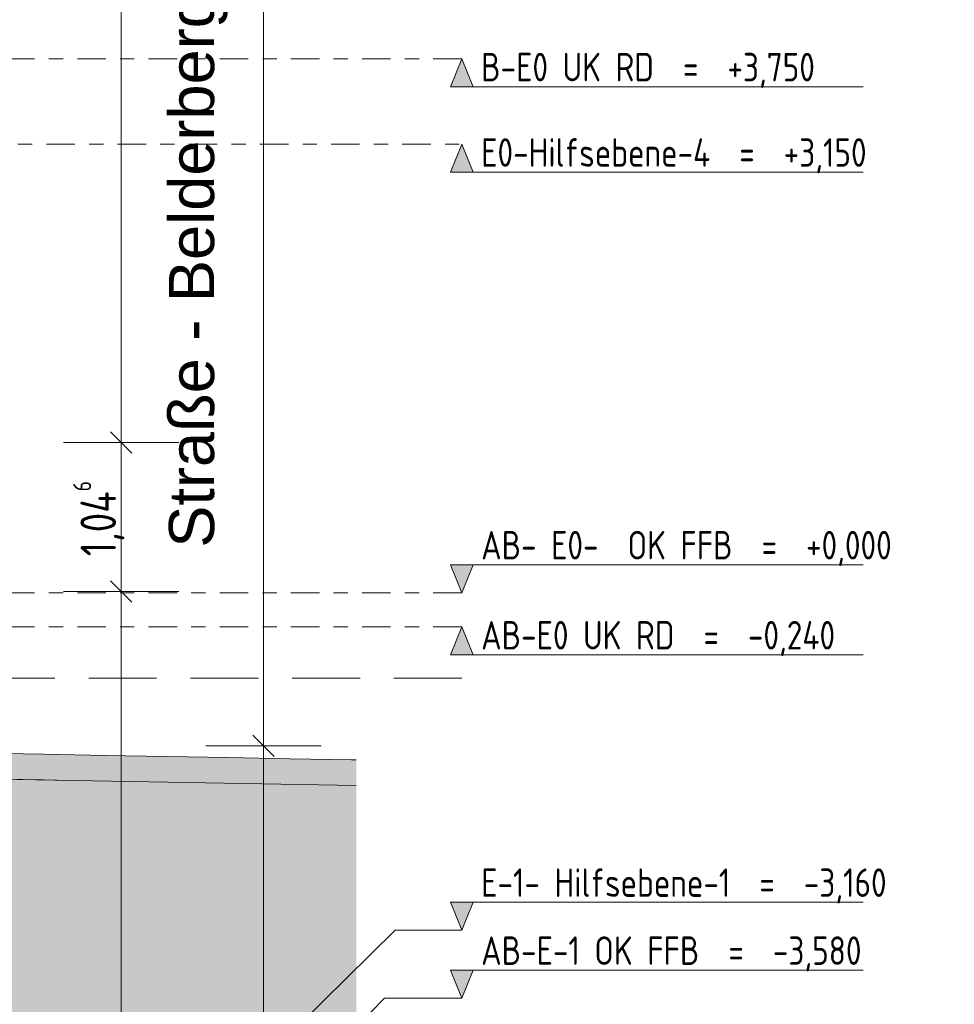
# Model space of a CAD drawing. Header units: metres. Extents: x -34 to 182, y -15 to 869.
# Tile 42 of 46: x 95.05 to 101.62, y -5.69 to 1.23. Entities that reach past the tile are written whole.
import ezdxf

# ---------------------------------------------------------------- set-up
doc = ezdxf.new("R2010")
doc.units = ezdxf.units.M
doc.linetypes.add('_Ebene_', pattern=[0.4, 0.2, -0.1, 0, -0.1])
doc.linetypes.add('Abgebrochen', pattern=[0.714375, 0.47625, -0.238125])
for name, color, linetype, lineweight in [('A_Bem', 7, 'Continuous', 5), ('A_Bem-100', 7, 'Continuous', 5), ('A_Detailelemente', 7, 'Continuous', 9), ('A_Ebenen', 130, 'Continuous', 5), ('A_Geschossdecken', 7, 'Continuous', 5), ('A_Geschossdecken_Schraffur', 7, 'Continuous', 5), ('A_Linien_Feine Linien', 7, 'Continuous', 5), ('A_Notizen', 130, 'Continuous', 5)]:
    doc.layers.add(name, color=color, linetype=linetype, lineweight=lineweight)
doc.styles.add('Arial_I', font='txt', dxfattribs={"height": 0.3175})
doc.styles.add('ISOCPEUR', font='isocpeur.ttf', dxfattribs={"width": 0.8, "height": 0.2})
doc.styles.add('ISOCPEUR_1', font='isocpeur.ttf', dxfattribs={"width": 0.8, "height": 0.25})
doc.dimstyles.new('BLB-Standard_2_5_Aussen_1', dxfattribs={"dimscale": 0.3048, "dimtxt": 0.248995, "dimasz": 0.492126, "dimexe": 1.32874, "dimexo": 0.0625, "dimgap": 0.032808, "dimtad": 1, "dimrnd": 0.001, "dimzin": 0, "dimdsep": 46, "dimtxsty": 'ISOCPEUR_1', "dimblk1": 'OBLIQUE', "dimblk2": 'OBLIQUE', "dimsah": 1, "dimcen": 0.09, "dimdle": 0.164042, "dimazin": 0, "dimtfac": 1, "dimtdec": 4, "dimtix": 1, "dimtmove": 0, "dimatfit": 3, "dimfxl": 1.32874, "dimfxlon": 1, "dimtvp": 1, "dimtolj": 1, "dimtzin": 0, "dimarcsym": 2})

# ---------------------------------------------------------------- blocks, each defined once
blk = doc.blocks.new('Ebene - Rohbau-1046864-F')
at = {"layer": 'A_Ebenen'}
blk.add_hatch(color=256, dxfattribs=at).paths.add_polyline_path([(26.6717, -2.5987), (26.5924, -2.7951), (26.513, -2.5987)], flags=0)
at = {"layer": 'A_Ebenen', "color": 170, "lineweight": 9}
for p, q in [((26.513, -2.5987), (26.5924, -2.7951)), ((26.513, -2.5987), (29.413, -2.5987)), ((26.5924, -2.7951), (26.6717, -2.5987))]:
    blk.add_line(p, q, dxfattribs=at)
at = {"layer": 'A_Ebenen', "color": 251, "lineweight": 9}
for p, q in [((26.6717, -2.5987), (26.513, -2.5987)), ((26.513, -2.5987), (26.5924, -2.7951)), ((26.5924, -2.7951), (26.6717, -2.5987))]:
    blk.add_line(p, q, dxfattribs=at)
blk = doc.blocks.new('Ebene - Rohbau-1168218-F')
at = {"layer": 'A_Ebenen'}
blk.add_hatch(color=256, dxfattribs=at).paths.add_polyline_path([(-32.9043, 5.9485), (-32.7456, 5.9485), (-32.825, 6.1449)], flags=0)
at = {"layer": 'A_Ebenen', "color": 251, "lineweight": 9}
for p, q in [((-32.9043, 5.9485), (-32.825, 6.1449)), ((-32.825, 6.1449), (-32.7456, 5.9485)), ((-32.7456, 5.9485), (-32.9043, 5.9485))]:
    blk.add_line(p, q, dxfattribs=at)
at = {"layer": 'A_Ebenen', "color": 170, "lineweight": 9}
blk.add_line((-32.7456, 5.9485), (-35.6456, 5.9485), dxfattribs=at)
blk = doc.blocks.new('DIMBLOCK107-F')
at = {"layer": 'A_Bem-100', "lineweight": 9}
for p, q in [((95.7652, -2.7865), (95.6902, -2.7115)), ((95.7652, -2.7865), (95.8402, -2.8615)), ((95.7652, -9.3051), (95.6902, -9.2301)), ((95.7652, -9.3051), (95.8402, -9.3801))]:
    blk.add_line(p, q, dxfattribs=at)
at = {"layer": 'A_Bem-100'}
for p, q in [((95.3602, -2.7865), (96.1702, -2.7865)), ((95.7652, -2.7865), (95.3602, -2.7865)), ((95.7652, -9.3051), (95.7652, -2.7865)), ((95.3602, -9.3051), (96.1702, -9.3051)), ((95.7652, -9.3051), (95.3602, -9.3051))]:
    blk.add_line(p, q, dxfattribs=at)
at = {"layer": 'A_Bem-100', "color": 0, "insert": (95.4286, -6.311), "char_height": 0.25, "width": 0.63639, "attachment_point": 1, "rotation": 90, "line_spacing_factor": 1.149209, "style": 'ISOCPEUR_1'}
blk.add_mtext('6,51\\A2\\H0.5x;\\S9^  ;\\H2x;', dxfattribs=at)
blk = doc.blocks.new('_Oblique')
at = {"color": 0, "linetype": 'ByBlock', "lineweight": -2}
blk.add_line((-0.5, -0.5), (0.5, 0.5), dxfattribs=at)
blk = doc.blocks.new('DIMBLOCK108-F')
at = {"layer": 'A_Bem-100', "lineweight": 9}
for p, q in [((95.7652, -1.7403), (95.6902, -1.6653)), ((95.7652, -1.7403), (95.8402, -1.8153)), ((95.7652, -2.7865), (95.6902, -2.7115)), ((95.7652, -2.7865), (95.8402, -2.8615))]:
    blk.add_line(p, q, dxfattribs=at)
at = {"layer": 'A_Bem-100'}
for p, q in [((95.3602, -1.7403), (96.1702, -1.7403)), ((95.7652, -1.7403), (95.3602, -1.7403)), ((95.7652, -2.7865), (95.7652, -1.7403)), ((95.3602, -2.7865), (96.1702, -2.7865)), ((95.7652, -2.7865), (95.3602, -2.7865))]:
    blk.add_line(p, q, dxfattribs=at)
at = {"layer": 'A_Bem-100', "color": 0, "insert": (95.4286, -2.5385), "char_height": 0.25, "width": 0.660292, "attachment_point": 1, "rotation": 90, "line_spacing_factor": 1.149209, "style": 'ISOCPEUR_1'}
blk.add_mtext('1,04\\A2\\H0.5x;\\S6^  ;\\H2x;', dxfattribs=at)
blk = doc.blocks.new('DIMBLOCK109-F')
at = {"layer": 'A_Bem-100', "lineweight": 9}
for p, q in [((95.7652, 6.1449), (95.6902, 6.2199)), ((95.7652, 6.1449), (95.8402, 6.0699)), ((95.7652, -1.7403), (95.6902, -1.6653)), ((95.7652, -1.7403), (95.8402, -1.8153))]:
    blk.add_line(p, q, dxfattribs=at)
at = {"layer": 'A_Bem-100'}
for p, q in [((95.3602, 6.1449), (96.1702, 6.1449)), ((95.7652, 6.1449), (95.3602, 6.1449)), ((95.7652, -1.7403), (95.7652, 6.1449)), ((95.3602, -1.7403), (96.1702, -1.7403)), ((95.7652, -1.7403), (95.3602, -1.7403))]:
    blk.add_line(p, q, dxfattribs=at)
at = {"layer": 'A_Bem-100', "color": 0, "insert": (95.4286, 1.9172), "char_height": 0.25, "width": 0.684194, "attachment_point": 1, "rotation": 90, "line_spacing_factor": 1.149209, "style": 'ISOCPEUR_1'}
blk.add_mtext('7,88\\A2\\H0.5x;\\S5^  ;\\H2x;', dxfattribs=at)
blk = doc.blocks.new('DIMBLOCK129-F')
at = {"layer": 'A_Bem-100', "lineweight": 9}
for p, q in [((96.7652, -3.8701), (96.6902, -3.7951)), ((96.7652, -3.8701), (96.8402, -3.9451)), ((96.7652, -9.5651), (96.6902, -9.4901)), ((96.7652, -9.5651), (96.8402, -9.6401))]:
    blk.add_line(p, q, dxfattribs=at)
at = {"layer": 'A_Bem-100'}
for p, q in [((96.3602, -3.8701), (97.1702, -3.8701)), ((96.7652, -3.8701), (96.3602, -3.8701)), ((96.7652, -9.6151), (96.7652, -3.8701)), ((96.3602, -9.5651), (97.1702, -9.5651)), ((96.7652, -9.5651), (96.3602, -9.5651))]:
    blk.add_line(p, q, dxfattribs=at)
at = {"layer": 'A_Bem-100', "color": 0, "insert": (96.4286, -7.0027), "char_height": 0.25, "width": 0.684194, "attachment_point": 1, "rotation": 90, "line_spacing_factor": 1.149209, "style": 'ISOCPEUR_1'}
blk.add_mtext('5,69\\A2\\H0.5x;\\S5^  ;\\H2x;', dxfattribs=at)
blk = doc.blocks.new('DIMBLOCK130-F')
at = {"layer": 'A_Bem-100', "lineweight": 9}
for p, q in [((96.7652, 8.8649), (96.6902, 8.9399)), ((96.7652, 8.8649), (96.8402, 8.7899)), ((96.7652, -3.8701), (96.6902, -3.7951)), ((96.7652, -3.8701), (96.8402, -3.9451))]:
    blk.add_line(p, q, dxfattribs=at)
at = {"layer": 'A_Bem-100'}
for p, q in [((96.3602, 8.8649), (97.1702, 8.8649)), ((96.7652, 8.8649), (96.3602, 8.8649)), ((96.7652, -3.8701), (96.7652, 8.9149)), ((96.3602, -3.8701), (97.1702, -3.8701)), ((96.7652, -3.8701), (96.3602, -3.8701))]:
    blk.add_line(p, q, dxfattribs=at)
at = {"layer": 'A_Bem-100', "color": 0, "insert": (96.4286, 2.1638), "char_height": 0.25, "width": 0.800716, "attachment_point": 1, "rotation": 90, "line_spacing_factor": 1.149209, "style": 'ISOCPEUR_1'}
blk.add_mtext('12,73\\A2\\H0.5x;\\S5^  ;\\H2x;', dxfattribs=at)

msp = doc.modelspace()

# ---------------------------------------------------------------- hatches: boundary and pattern name
at = {"layer": 'A_Detailelemente'}
msp.add_hatch(color=254, dxfattribs=at).paths.add_polyline_path([(72.0582, -13.1485), (97.4159, -13.1485), (97.4159, -4.1477), (94.786, -4.1014), (94.786, -9.5651), (95.136, -9.5651), (95.136, -10.0651), (93.936, -10.0651), (93.936, -9.5651), (71.2035, -9.5651), (71.2035, -10.0651), (70.2035, -10.0651), (70.2035, -9.5651), (58.2009, -9.5651), (58.2009, -10.0651), (57.2009, -10.0651), (57.2009, -9.5651), (57.551, -9.5651), (57.551, -7.1851), (52.0347, -7.1851), (52.0347, -8.0351), (51.114, -8.0351), (51.114, -7.1851), (43.6656, -7.1851), (43.6656, -8.0351), (42.5856, -8.0351), (42.5856, -7.1851), (40.4356, -7.1851), (40.4356, -3.611), (40.2592, -3.621), (39.4553, -3.6308), (39.4553, -13.1485), (68.4356, -13.1485)], flags=0)
at = {"layer": 'A_Geschossdecken_Schraffur', "lineweight": 9}
msp.add_hatch(color=254, dxfattribs=at).paths.add_polyline_path([(97.4159, -4.1477), (97.4159, -3.9686), (94.786, -3.9212), (94.786, -4.1012), (97.3841, -4.1471)], flags=0)

# ---------------------------------------------------------------- linework, layer by layer
at = {"layer": 'A_Ebenen', "color": 170, "linetype": '_Ebene_', "lineweight": 9}
for p, q in [((98.1569, 0.9549), (38.7395, 0.9549)), ((38.7395, 0.3549), (98.1569, 0.3549)), ((98.1569, -2.7951), (40.0095, -2.7951)), ((98.1569, -3.0351), (40.0095, -3.0351))]:
    msp.add_line(p, q, dxfattribs=at)
at = {"layer": 'A_Ebenen', "color": 31, "linetype": 'Abgebrochen'}
msp.add_line((98.1569, -3.3951), (38.7395, -3.3951), dxfattribs=at)
at = {"layer": 'A_Ebenen', "color": 31}
for p, q in [((96.8869, -5.9551), (97.6901, -5.1651)), ((97.6901, -5.1651), (98.1569, -5.1651))]:
    msp.add_line(p, q, dxfattribs=at)
at = {"layer": 'A_Ebenen', "color": 170, "lineweight": 9}
for p, q in [((96.8869, -6.3751), (97.6154, -5.6423)), ((97.6154, -5.6423), (98.1569, -5.6423))]:
    msp.add_line(p, q, dxfattribs=at)
at = {"layer": 'A_Geschossdecken', "color": 253, "lineweight": 9, "flags": 128}
for points in [[(97.4159, -3.9686), (97.382, -3.968), (96.9494, -3.9602), (96.5167, -3.9524), (96.084, -3.9446), (95.6513, -3.9368), (95.2186, -3.929), (94.786, -3.9212)], [(94.786, -4.1012), (95.2186, -4.109), (95.4112, -4.1124)]]:
    msp.add_lwpolyline(points, dxfattribs=at)
at = {"layer": 'A_Linien_Feine Linien'}
msp.add_line((97.4159, -4.1477), (94.786, -4.1014), dxfattribs=at)

# ---------------------------------------------------------------- block references
at = {"layer": 'A_Ebenen', "color": 251, "lineweight": 9, "extrusion": (0, 0, -1)}
for p in [(-65.3319, -5.19), (-65.3319, -5.79), (-65.3319, -9.18)]:
    msp.add_blockref('Ebene - Rohbau-1168218-F', p, dxfattribs=at)
at = {"layer": 'A_Ebenen', "color": 251, "lineweight": 9}
for p in [(71.5645, 0), (71.5645, -2.37), (71.5645, -2.8472)]:
    msp.add_blockref('Ebene - Rohbau-1046864-F', p, dxfattribs=at)

# ---------------------------------------------------------------- texts
at = {"layer": 'A_Ebenen', "color": 7, "char_height": 0.2, "attachment_point": 1, "style": 'ISOCPEUR'}
for s, insert, width in [('B-E0 UK RD  =  +3,750', (98.2933, 0.9968), 2.873248), ('E0-Hilfsebene-4  =  +3,150', (98.2933, 0.3968), 3.347847), ('AB- E0-  OK FFB  =  +0,000', (98.2933, -2.3609), 3.559492), ('AB-E0 UK RD  =  -0,240', (98.2933, -2.9932), 3.072066), ('E-1- Hilfsebene-1  =  -3,160', (98.2933, -4.7308), 3.501771), ('AB-E-1 OK FFB  =  -3,580', (98.2933, -5.2081), 3.270885)]:
    msp.add_mtext(s, dxfattribs=dict(at, insert=insert, width=width))
at = {"layer": 'A_Notizen', "color": 7, "insert": (96.1, -2.4785), "char_height": 0.3175, "width": 4.705906, "attachment_point": 1, "rotation": 90, "style": 'Arial_I'}
msp.add_mtext('Straße - Belderberg', dxfattribs=at)

# ---------------------------------------------------------------- dimensions: what is measured, and where the dimension line sits
at = {"layer": 'A_Bem'}
for base, p1, p2, text, override, picture, middle in [((96.7652, 8.8649), (96.3602, -3.8701), (96.3602, 8.8649), '\\A1;12,73\\Q;{\\A1;{\\H0.5x;\\S5^ ;}}', {"dimpost": '<>', "dimfxl": 12.735}, 'DIMBLOCK130-F', (96.6052, 2.4974)), ((95.7652, 6.1449), (95.3602, -1.7403), (95.3602, 6.1449), '\\A1;7,88\\Q;{\\A1;{\\H0.5x;\\S5^ ;}}', {"dimpost": '<>', "dimfxl": 7.8852}, 'DIMBLOCK109-F', (95.6052, 2.2023)), ((95.7652, -1.7403), (95.3602, -2.7865), (95.3602, -1.7403), '\\A1;1,04\\Q;{\\A1;{\\H0.5x;\\S6^ ;}}', {"dimpost": '<>', "dimfxl": 1.046224}, 'DIMBLOCK108-F', (95.6052, -2.2634)), ((95.7652, -2.7865), (95.3602, -9.3051), (95.3602, -2.7865), '\\A1;6,51\\Q;{\\A1;{\\H0.5x;\\S9^ ;}}', {"dimpost": '<>', "dimfxl": 6.518576}, 'DIMBLOCK107-F', (95.6052, -6.0458)), ((96.7652, -3.8701), (96.3602, -9.5651), (96.3602, -3.8701), '\\A1;5,69\\Q;{\\A1;{\\H0.5x;\\S5^ ;}}', {"dimpost": '<>', "dimfxl": 5.695}, 'DIMBLOCK129-F', (96.6052, -6.7176))]:
    dim = msp.add_linear_dim(base=base, p1=p1, p2=p2, angle=90, text=text, dimstyle='BLB-Standard_2_5_Aussen_1', override=override, dxfattribs=at)
    dim.commit()
    dim.dimension.update_dxf_attribs({"geometry": picture, "text_midpoint": middle})

doc.saveas('drawing.dxf')
